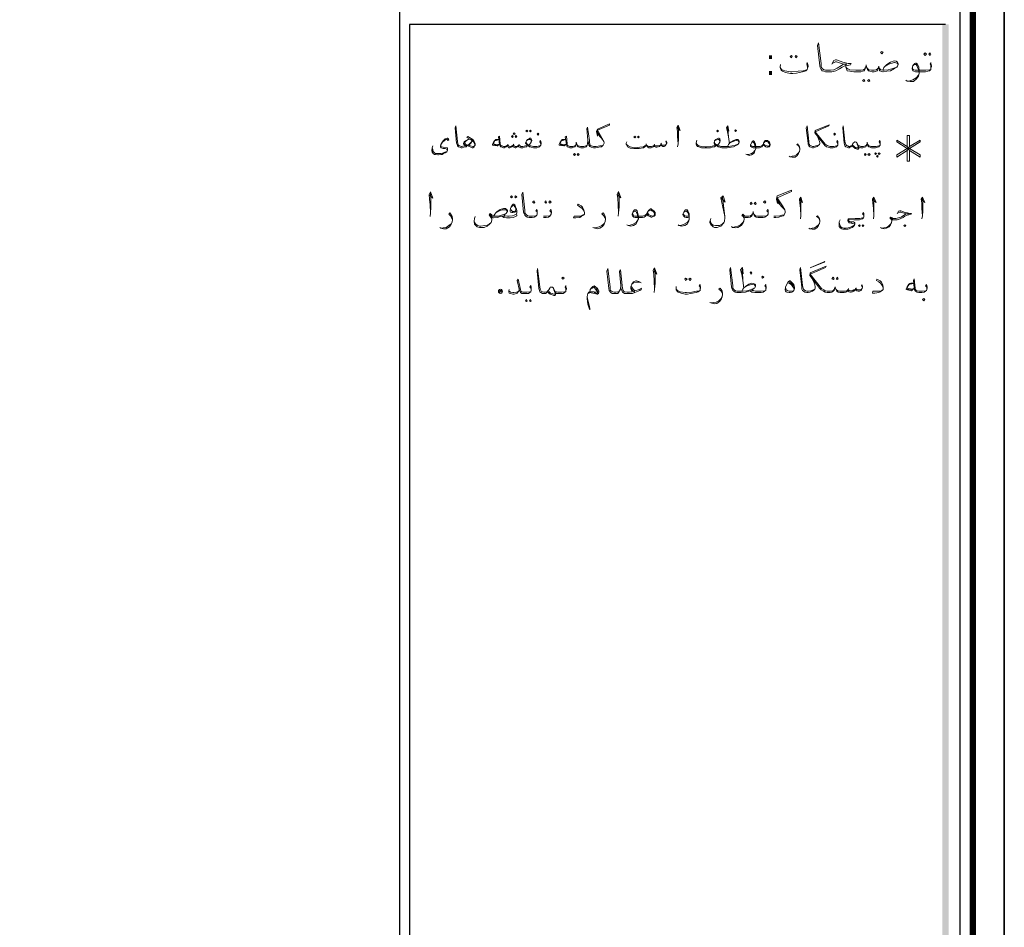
# Model space of a CAD drawing. Header units: metres. Extents: x 5.7 to 89.8, y 4 to 63.5.
# Tile 19 of 22: x 68.7 to 89.8, y 23.4 to 42.9. Entities that reach past the tile are written whole.
import ezdxf

# ---------------------------------------------------------------- set-up
doc = ezdxf.new("R2010")
doc.units = ezdxf.units.M
doc.header["$MEASUREMENT"] = 0
for name, color, linetype in [('PDF5_KADR', 7, 'Continuous'), ('PDF5_Text', 7, 'Continuous'), ('PDF5_textt', 7, 'Continuous')]:
    doc.layers.add(name, color=color, linetype=linetype)
doc.styles.add('PDF B Mitra', font='BMITRA.TTF')

msp = doc.modelspace()

# ---------------------------------------------------------------- linework, layer by layer
at = {"layer": 'PDF5_KADR', "lineweight": 25}
for points in [[(5.695, 4.013), (89.785, 4.013), (89.785, 63.476), (5.695, 63.476)], [(5.695, 63.476), (89.785, 63.476), (89.785, 4.013), (5.695, 4.013)], [(6.514, 4.832), (88.841, 4.832), (88.841, 62.657), (6.514, 62.657)]]:
    msp.add_lwpolyline(points, close=True, dxfattribs=at)
at = {"layer": 'PDF5_KADR', "lineweight": 0, "const_width": 0.135}
msp.add_lwpolyline([(6.235, 62.937), (6.235, 4.552), (89.111, 4.552), (89.111, 62.937)], close=True, dxfattribs=at)
at = {"layer": 'PDF5_KADR', "lineweight": 25}
for points in [[(76.851, 4.832), (76.851, 62.657)], [(88.524, 42.759), (77.053, 42.759), (77.053, 15.956), (77.053, 15.628), (88.524, 15.628)]]:
    msp.add_lwpolyline(points, dxfattribs=at)
at = {"layer": 'PDF5_KADR', "transparency": 33554559}
for points in [[(88.456, 15.628), (88.591, 15.628), (88.456, 42.759)], [(88.591, 15.628), (88.456, 42.759), (88.591, 42.759)]]:
    msp.add_solid(points, dxfattribs=at)
at = {"layer": 'PDF5_textt', "lineweight": 20}
for points in [[(86.097, 41.912), (86.135, 41.989), (86.174, 41.998), (86.193, 41.998), (86.328, 41.95), (86.443, 41.921), (86.511, 41.921), (86.491, 41.893), (86.424, 41.883), (86.376, 41.873), (86.318, 41.844), (86.26, 41.806), (86.183, 41.767), (86.097, 41.748), (85.971, 41.748), (85.962, 41.748), (85.923, 41.758), (85.885, 41.767), (85.865, 41.796), (85.846, 41.835), (85.836, 41.873), (85.788, 42.307), (85.808, 42.364), (85.865, 41.921), (85.865, 41.854), (85.875, 41.835), (85.894, 41.806), (85.933, 41.787), (85.962, 41.777), (85.971, 41.777), (86.068, 41.777), (86.135, 41.787), (86.212, 41.825), (86.299, 41.883), (86.347, 41.912), (86.414, 41.912), (86.347, 41.912), (86.193, 41.96), (86.174, 41.96), (86.116, 41.931)], [(85.576, 41.825), (85.576, 41.844), (85.567, 41.883), (85.557, 41.912), (85.567, 41.941), (85.576, 41.921), (85.586, 41.873), (85.586, 41.854), (85.576, 41.825), (85.567, 41.796), (85.538, 41.767), (85.47, 41.748), (85.336, 41.719), (85.259, 41.71), (85.21, 41.71), (85.104, 41.729), (85.037, 41.758), (85.008, 41.777), (84.999, 41.806), (84.989, 41.835), (84.989, 41.854), (84.999, 41.902)], [(87.185, 41.777), (87.204, 41.835), (87.233, 41.864), (87.272, 41.902), (87.349, 41.95), (87.426, 41.979), (87.474, 41.97), (87.503, 41.95), (87.512, 41.921), (87.512, 41.902), (87.503, 41.864), (87.483, 41.844), (87.435, 41.815), (87.349, 41.767), (87.272, 41.758), (87.194, 41.748), (87.185, 41.748), (87.146, 41.758), (87.117, 41.767), (87.117, 41.787), (87.108, 41.825), (87.098, 41.864), (87.089, 41.825), (87.079, 41.787), (87.069, 41.767), (87.04, 41.758), (87.002, 41.748), (86.954, 41.748), (86.906, 41.758), (86.877, 41.767), (86.857, 41.796), (86.838, 41.844), (86.828, 41.893), (86.819, 41.844), (86.8, 41.796), (86.79, 41.767), (86.751, 41.758), (86.713, 41.748), (86.655, 41.748), (86.568, 41.748), (86.482, 41.758), (86.424, 41.767), (86.405, 41.806), (86.395, 41.844), (86.395, 41.893)], [(87.233, 41.864), (87.31, 41.912), (87.387, 41.931), (87.426, 41.941), (87.435, 41.941), (87.493, 41.931), (87.512, 41.902)], [(88.215, 41.825), (88.215, 41.844), (88.215, 41.883), (88.196, 41.912), (88.215, 41.941), (88.215, 41.921), (88.225, 41.873), (88.225, 41.854), (88.215, 41.825), (88.215, 41.796), (88.186, 41.767), (88.148, 41.758), (88.1, 41.748), (88.032, 41.748), (87.888, 41.748), (87.849, 41.758), (87.83, 41.767), (87.82, 41.777), (87.811, 41.806), (87.811, 41.825), (87.83, 41.883), (87.869, 41.921), (87.888, 41.931), (87.898, 41.931), (87.926, 41.912), (87.955, 41.844), (87.965, 41.767), (87.965, 41.71), (87.946, 41.652), (87.907, 41.594), (87.84, 41.536), (87.772, 41.536), (87.705, 41.546), (87.676, 41.565)], [(84.989, 41.835), (85.018, 41.796), (85.085, 41.767), (85.21, 41.748), (85.239, 41.748), (85.374, 41.758), (85.48, 41.767), (85.528, 41.777), (85.567, 41.796)], [(86.809, 41.835), (86.8, 41.806), (86.771, 41.787), (86.723, 41.777), (86.655, 41.777), (86.607, 41.777), (86.482, 41.787), (86.434, 41.806), (86.414, 41.825), (86.395, 41.844)], [(86.848, 41.835), (86.867, 41.806), (86.886, 41.787), (86.944, 41.777), (87.002, 41.777), (87.04, 41.787), (87.069, 41.806), (87.089, 41.825)], [(87.108, 41.825), (87.146, 41.787), (87.185, 41.777), (87.214, 41.777), (87.3, 41.787), (87.397, 41.815), (87.483, 41.844)], [(87.83, 41.873), (87.849, 41.893), (87.878, 41.902), (87.898, 41.902), (87.917, 41.864), (87.936, 41.825), (87.946, 41.796), (87.965, 41.71), (87.946, 41.671), (87.898, 41.613), (87.83, 41.575), (87.763, 41.555), (87.715, 41.546)], [(87.82, 41.835), (87.82, 41.806), (87.84, 41.787), (87.878, 41.777), (88.032, 41.777), (88.109, 41.777), (88.186, 41.787), (88.215, 41.796)], [(78.459, 40.188), (78.449, 40.207), (78.43, 40.236), (78.392, 40.284), (78.286, 40.342), (78.305, 40.361), (78.411, 40.294), (78.44, 40.255), (78.459, 40.207), (78.459, 40.178), (78.449, 40.159), (78.44, 40.14), (78.411, 40.12), (78.401, 40.12), (78.305, 40.159), (78.247, 40.178), (78.218, 40.197), (78.209, 40.207), (78.209, 40.217), (78.228, 40.246), (78.257, 40.265), (78.276, 40.274), (78.314, 40.294), (78.343, 40.303), (78.372, 40.294), (78.392, 40.274), (78.392, 40.255), (78.372, 40.217), (78.324, 40.178), (78.286, 40.159), (78.266, 40.14), (78.218, 40.13), (78.18, 40.12), (78.17, 40.12), (78.16, 40.12), (78.132, 40.13), (78.103, 40.14), (78.083, 40.159), (78.074, 40.188), (78.064, 40.217), (78.035, 40.544), (78.045, 40.592), (78.083, 40.255), (78.093, 40.207), (78.093, 40.188), (78.112, 40.169), (78.132, 40.159), (78.16, 40.149), (78.17, 40.149), (78.228, 40.159), (78.266, 40.159), (78.286, 40.169), (78.324, 40.188), (78.343, 40.207), (78.382, 40.246)], [(81.204, 40.178), (81.165, 40.159), (81.127, 40.159), (81.05, 40.149), (81.021, 40.149), (80.992, 40.149), (80.953, 40.159), (80.944, 40.159), (80.925, 40.178), (80.905, 40.226), (80.905, 40.274), (80.867, 40.563), (80.848, 40.535), (80.876, 40.274), (80.886, 40.226), (80.896, 40.178), (80.915, 40.149), (80.944, 40.13), (80.992, 40.12), (81.021, 40.12), (81.04, 40.12), (81.108, 40.13), (81.165, 40.14), (81.185, 40.159), (81.204, 40.178), (81.223, 40.217), (81.223, 40.226), (81.213, 40.255), (81.175, 40.332), (81.079, 40.496), (81.339, 40.602), (81.339, 40.631), (81.079, 40.515), (81.059, 40.467), (81.079, 40.371), (81.079, 40.496)], [(82.783, 40.544), (82.851, 40.486), (82.803, 40.602), (82.774, 40.554), (82.793, 40.477), (82.793, 40.361), (82.803, 40.207), (82.793, 40.14)], [(82.803, 40.207), (82.812, 40.313), (82.812, 40.496), (82.803, 40.573)], [(83.843, 40.544), (83.891, 40.477), (83.872, 40.592), (83.843, 40.544), (83.862, 40.457), (83.881, 40.352), (83.901, 40.207)], [(83.881, 40.352), (83.872, 40.506), (83.872, 40.583)], [(85.779, 40.38), (85.808, 40.313), (85.827, 40.255), (85.836, 40.226), (85.836, 40.207), (85.827, 40.188), (85.798, 40.159), (85.779, 40.149), (85.74, 40.13), (85.702, 40.12), (85.682, 40.12), (85.644, 40.13), (85.625, 40.14), (85.605, 40.159), (85.586, 40.188), (85.586, 40.217), (85.548, 40.544), (85.567, 40.592), (85.605, 40.255), (85.605, 40.207), (85.615, 40.188), (85.625, 40.169), (85.653, 40.159), (85.682, 40.149), (85.711, 40.149), (85.75, 40.159), (85.788, 40.169), (85.827, 40.188)], [(86.222, 40.178), (86.222, 40.197), (86.212, 40.226), (86.202, 40.246), (86.212, 40.274), (86.222, 40.255), (86.222, 40.217), (86.222, 40.207), (86.222, 40.178), (86.212, 40.159), (86.193, 40.14), (86.164, 40.13), (86.125, 40.12), (86.077, 40.12), (86.058, 40.12), (86.019, 40.13), (85.981, 40.14), (85.942, 40.169), (85.923, 40.197), (85.731, 40.438), (85.74, 40.486), (86.039, 40.612), (86.029, 40.592), (85.74, 40.457), (85.952, 40.197), (85.991, 40.169), (86.019, 40.159), (86.058, 40.149), (86.077, 40.149), (86.135, 40.149), (86.193, 40.159), (86.212, 40.159)], [(87.127, 40.178), (87.127, 40.197), (87.117, 40.226), (87.108, 40.246), (87.117, 40.274), (87.127, 40.255), (87.127, 40.217), (87.127, 40.207), (87.127, 40.178), (87.117, 40.159), (87.098, 40.14), (87.069, 40.13), (87.031, 40.12), (86.983, 40.12), (86.944, 40.12), (86.915, 40.13), (86.886, 40.14), (86.867, 40.159), (86.857, 40.197), (86.848, 40.236), (86.848, 40.197), (86.828, 40.159), (86.819, 40.14), (86.79, 40.13), (86.761, 40.12), (86.723, 40.12), (86.713, 40.12), (86.684, 40.13), (86.665, 40.14), (86.655, 40.178), (86.626, 40.226), (86.617, 40.236), (86.597, 40.246), (86.588, 40.246), (86.578, 40.236), (86.559, 40.226), (86.54, 40.197), (86.52, 40.159), (86.511, 40.149), (86.501, 40.14), (86.482, 40.13), (86.462, 40.12), (86.453, 40.12), (86.424, 40.13), (86.395, 40.14), (86.376, 40.159), (86.366, 40.188), (86.357, 40.217), (86.328, 40.544), (86.337, 40.592), (86.376, 40.255), (86.385, 40.207), (86.395, 40.188), (86.405, 40.169), (86.434, 40.159), (86.453, 40.149), (86.462, 40.149), (86.472, 40.149), (86.501, 40.159), (86.511, 40.159), (86.52, 40.169), (86.54, 40.197)], [(77.881, 40.294), (77.871, 40.303), (77.833, 40.294), (77.804, 40.274), (77.766, 40.236), (77.746, 40.217), (77.737, 40.188), (77.727, 40.159), (77.737, 40.14), (77.775, 40.13), (77.852, 40.12), (77.871, 40.12), (77.871, 40.101), (77.871, 40.082), (77.871, 40.063), (77.852, 40.034), (77.823, 40.014), (77.785, 39.995), (77.756, 39.976), (77.727, 39.976), (77.679, 39.966), (77.66, 39.966), (77.611, 39.976), (77.592, 39.976), (77.563, 39.995), (77.544, 40.024), (77.534, 40.063), (77.544, 40.12), (77.554, 40.159)], [(77.862, 40.294), (77.871, 40.274), (77.9, 40.284), (77.891, 40.313), (77.871, 40.323), (77.862, 40.323), (77.823, 40.313), (77.804, 40.294), (77.775, 40.265), (77.746, 40.226), (77.727, 40.188), (77.717, 40.159), (77.717, 40.14), (77.727, 40.12), (77.737, 40.12), (77.775, 40.101), (77.823, 40.101), (77.852, 40.091), (77.862, 40.082), (77.871, 40.072), (77.862, 40.053), (77.852, 40.043), (77.814, 40.024), (77.766, 40.005), (77.737, 39.995), (77.669, 39.995), (77.65, 39.995), (77.611, 39.995), (77.592, 40.014), (77.573, 40.034), (77.554, 40.053), (77.554, 40.082), (77.544, 40.12)], [(78.449, 40.159), (78.43, 40.149), (78.411, 40.149), (78.363, 40.159), (78.305, 40.178), (78.257, 40.197), (78.237, 40.217), (78.228, 40.217), (78.228, 40.226), (78.237, 40.236), (78.276, 40.274), (78.314, 40.294)], [(78.979, 40.197), (78.941, 40.159), (78.931, 40.159), (78.863, 40.169), (78.835, 40.178), (78.835, 40.188), (78.854, 40.236), (78.883, 40.274), (78.902, 40.294), (78.921, 40.294), (78.969, 40.294), (78.912, 40.274), (78.883, 40.265), (78.854, 40.217), (78.863, 40.197), (78.883, 40.197), (78.96, 40.188), (78.979, 40.207)], [(79.865, 40.178), (79.865, 40.197), (79.855, 40.226), (79.846, 40.246), (79.855, 40.274), (79.865, 40.255), (79.875, 40.217), (79.875, 40.207), (79.865, 40.178), (79.855, 40.159), (79.836, 40.14), (79.817, 40.13), (79.778, 40.12), (79.721, 40.12), (79.711, 40.12), (79.663, 40.13), (79.624, 40.14), (79.605, 40.159), (79.595, 40.169), (79.576, 40.159), (79.557, 40.14), (79.518, 40.13), (79.48, 40.12), (79.461, 40.12), (79.441, 40.12), (79.412, 40.13), (79.393, 40.14), (79.374, 40.159), (79.364, 40.14), (79.345, 40.13), (79.326, 40.12), (79.316, 40.12), (79.287, 40.13), (79.278, 40.14), (79.268, 40.169), (79.249, 40.14), (79.229, 40.13), (79.201, 40.12), (79.191, 40.12), (79.172, 40.13), (79.162, 40.14), (79.143, 40.169), (79.124, 40.14), (79.104, 40.13), (79.085, 40.12), (79.075, 40.12), (79.066, 40.12), (79.037, 40.13), (79.008, 40.14), (78.998, 40.159), (78.979, 40.197), (78.96, 40.352), (78.979, 40.371), (78.998, 40.207), (79.008, 40.178), (79.018, 40.159), (79.037, 40.159), (79.066, 40.149), (79.075, 40.149), (79.095, 40.149), (79.124, 40.159), (79.143, 40.169), (79.162, 40.178), (79.172, 40.159), (79.201, 40.149), (79.22, 40.149), (79.249, 40.159), (79.268, 40.169), (79.278, 40.178), (79.297, 40.159), (79.316, 40.149), (79.345, 40.149), (79.374, 40.159), (79.393, 40.178), (79.403, 40.169), (79.422, 40.159), (79.441, 40.149), (79.461, 40.149), (79.48, 40.149), (79.538, 40.159), (79.576, 40.169), (79.557, 40.197), (79.538, 40.217), (79.538, 40.226), (79.557, 40.265), (79.576, 40.294), (79.615, 40.313), (79.634, 40.323), (79.653, 40.323), (79.663, 40.313), (79.672, 40.284), (79.672, 40.274), (79.663, 40.236), (79.634, 40.197), (79.605, 40.178), (79.634, 40.159), (79.653, 40.159), (79.711, 40.149), (79.721, 40.149), (79.778, 40.149), (79.836, 40.159), (79.855, 40.159)], [(79.663, 40.236), (79.663, 40.265), (79.653, 40.294), (79.634, 40.294), (79.624, 40.294), (79.576, 40.284), (79.557, 40.265)], [(80.414, 40.197), (80.366, 40.159), (80.356, 40.159), (80.289, 40.169), (80.26, 40.178), (80.26, 40.188), (80.279, 40.236), (80.308, 40.274), (80.327, 40.294), (80.347, 40.294), (80.395, 40.294), (80.337, 40.274), (80.308, 40.265), (80.279, 40.217), (80.289, 40.197), (80.308, 40.197), (80.385, 40.188), (80.414, 40.207)], [(80.876, 40.274), (80.867, 40.207), (80.857, 40.178), (80.838, 40.14), (80.819, 40.13), (80.78, 40.12), (80.761, 40.12), (80.722, 40.12), (80.684, 40.13), (80.665, 40.14), (80.645, 40.159), (80.636, 40.197), (80.626, 40.236), (80.626, 40.197), (80.607, 40.159), (80.597, 40.14), (80.568, 40.13), (80.539, 40.12), (80.501, 40.12), (80.491, 40.12), (80.462, 40.13), (80.433, 40.14), (80.424, 40.159), (80.414, 40.197), (80.385, 40.352), (80.414, 40.371), (80.433, 40.207), (80.433, 40.178), (80.453, 40.159), (80.462, 40.159), (80.491, 40.149), (80.501, 40.149), (80.549, 40.149), (80.587, 40.159), (80.607, 40.169), (80.616, 40.188)], [(81.079, 40.448), (81.136, 40.371)], [(81.079, 40.419), (81.165, 40.323), (81.213, 40.255)], [(82.562, 40.217), (82.543, 40.255), (82.552, 40.265), (82.562, 40.236), (82.562, 40.217), (82.552, 40.197), (82.543, 40.178), (82.533, 40.159), (82.504, 40.149), (82.475, 40.149), (82.456, 40.159), (82.427, 40.169), (82.427, 40.178), (82.408, 40.149), (82.379, 40.14), (82.35, 40.13), (82.331, 40.13), (82.311, 40.14), (82.292, 40.149), (82.292, 40.169), (82.273, 40.14), (82.254, 40.13), (82.225, 40.12), (82.186, 40.12), (82.177, 40.12), (82.157, 40.13), (82.148, 40.14), (82.138, 40.149), (82.128, 40.169), (82.119, 40.207), (82.119, 40.178), (82.1, 40.149), (82.09, 40.14), (82.061, 40.12), (81.974, 40.101), (81.897, 40.101), (81.859, 40.101), (81.782, 40.111), (81.724, 40.14), (81.705, 40.169), (81.695, 40.197), (81.695, 40.217), (81.705, 40.246)], [(83.862, 40.149), (83.881, 40.188), (83.901, 40.217), (83.929, 40.236), (83.987, 40.274), (84.045, 40.294), (84.084, 40.294), (84.103, 40.274), (84.112, 40.255), (84.112, 40.236), (84.103, 40.217), (84.093, 40.197), (84.055, 40.178), (83.987, 40.14), (83.939, 40.13), (83.852, 40.12), (83.737, 40.12), (83.698, 40.13), (83.66, 40.14), (83.641, 40.159), (83.631, 40.169), (83.612, 40.159), (83.583, 40.14), (83.535, 40.13), (83.496, 40.12), (83.409, 40.12), (83.381, 40.12), (83.303, 40.12), (83.246, 40.14), (83.217, 40.149), (83.198, 40.178), (83.188, 40.197), (83.188, 40.217), (83.198, 40.255), (83.207, 40.284)], [(83.198, 40.217), (83.207, 40.197), (83.226, 40.178), (83.246, 40.159), (83.303, 40.149), (83.381, 40.14), (83.409, 40.14), (83.506, 40.149), (83.564, 40.159), (83.612, 40.169), (83.583, 40.197), (83.573, 40.217), (83.573, 40.226), (83.583, 40.265), (83.612, 40.294), (83.641, 40.313), (83.669, 40.323), (83.679, 40.323), (83.698, 40.313), (83.708, 40.284), (83.708, 40.274), (83.698, 40.236), (83.669, 40.197), (83.641, 40.178), (83.66, 40.159), (83.689, 40.159), (83.718, 40.149), (83.737, 40.149), (83.891, 40.149), (83.958, 40.159), (84.026, 40.178), (84.093, 40.197)], [(83.698, 40.236), (83.698, 40.265), (83.679, 40.294), (83.669, 40.294), (83.66, 40.294), (83.612, 40.284), (83.583, 40.265)], [(83.901, 40.217), (83.958, 40.246), (84.016, 40.265), (84.045, 40.274), (84.055, 40.274), (84.093, 40.265), (84.112, 40.236)], [(84.623, 40.178), (84.613, 40.159), (84.594, 40.14), (84.575, 40.13), (84.546, 40.12), (84.517, 40.12), (84.411, 40.12), (84.382, 40.13), (84.373, 40.14), (84.353, 40.149), (84.353, 40.169), (84.353, 40.178), (84.373, 40.226), (84.392, 40.255), (84.411, 40.265), (84.421, 40.265), (84.44, 40.246), (84.459, 40.197), (84.469, 40.14), (84.469, 40.101), (84.45, 40.053), (84.43, 40.005), (84.373, 39.966), (84.324, 39.957), (84.276, 39.976), (84.257, 39.986)], [(84.642, 40.226), (84.661, 40.246), (84.681, 40.255), (84.7, 40.255), (84.719, 40.246), (84.729, 40.236), (84.748, 40.217), (84.767, 40.188), (84.767, 40.178), (84.748, 40.159), (84.739, 40.149), (84.71, 40.159), (84.661, 40.178), (84.633, 40.197), (84.613, 40.178), (84.594, 40.159), (84.556, 40.149), (84.517, 40.149), (84.401, 40.149), (84.373, 40.159), (84.363, 40.169), (84.353, 40.188)], [(87.705, 40.063), (87.705, 39.831), (87.753, 39.831), (87.753, 40.063), (87.984, 39.918), (87.984, 39.966), (87.753, 40.101), (87.984, 40.246), (87.984, 40.284), (87.753, 40.149), (87.753, 40.38), (87.705, 40.38), (87.705, 40.149), (87.483, 40.284), (87.483, 40.246), (87.705, 40.101), (87.483, 39.966), (87.483, 39.918), (87.705, 40.063), (87.753, 40.149)], [(78.931, 40.169), (78.854, 40.188)], [(79.162, 40.197), (79.162, 40.178)], [(79.287, 40.197), (79.278, 40.178)], [(79.403, 40.197), (79.393, 40.178)], [(79.547, 40.236), (79.557, 40.217), (79.576, 40.197), (79.605, 40.178)], [(80.356, 40.169), (80.279, 40.188)], [(80.857, 40.178), (80.848, 40.159), (80.828, 40.159), (80.79, 40.149), (80.761, 40.149), (80.713, 40.149), (80.674, 40.159), (80.655, 40.169), (80.645, 40.188)], [(81.695, 40.197), (81.734, 40.159), (81.782, 40.14), (81.859, 40.12), (81.888, 40.12), (81.984, 40.13), (82.061, 40.14), (82.09, 40.159), (82.119, 40.178)], [(82.128, 40.178), (82.148, 40.159), (82.177, 40.149), (82.186, 40.149), (82.234, 40.149), (82.273, 40.159), (82.292, 40.169), (82.292, 40.178), (82.311, 40.159), (82.34, 40.159), (82.369, 40.159), (82.408, 40.169), (82.427, 40.178), (82.437, 40.197), (82.456, 40.178), (82.475, 40.178), (82.514, 40.178), (82.533, 40.178), (82.552, 40.197)], [(82.302, 40.197), (82.292, 40.178)], [(82.446, 40.217), (82.437, 40.197)], [(83.583, 40.236), (83.583, 40.217), (83.602, 40.197), (83.641, 40.178)], [(84.373, 40.217), (84.382, 40.236), (84.401, 40.236), (84.411, 40.236), (84.43, 40.217), (84.45, 40.178), (84.45, 40.159), (84.469, 40.101), (84.45, 40.063), (84.421, 40.024), (84.373, 39.995), (84.315, 39.976), (84.276, 39.976)], [(85.413, 40.091), (85.403, 40.12), (85.384, 40.159), (85.345, 40.188), (85.365, 40.207), (85.384, 40.178), (85.403, 40.14), (85.413, 40.101), (85.413, 40.082), (85.403, 40.043), (85.384, 39.995), (85.355, 39.957), (85.307, 39.918), (85.249, 39.918), (85.201, 39.928), (85.182, 39.937)], [(85.21, 39.928), (85.249, 39.937), (85.297, 39.947), (85.345, 39.976), (85.384, 40.014), (85.403, 40.043)], [(86.665, 40.14), (86.674, 40.12), (86.674, 40.101), (86.655, 40.091), (86.636, 40.091), (86.597, 40.101), (86.578, 40.12), (86.549, 40.14), (86.52, 40.159)], [(86.626, 40.226), (86.636, 40.197), (86.655, 40.14), (86.655, 40.12), (86.636, 40.12), (86.607, 40.12), (86.578, 40.14), (86.559, 40.159), (86.54, 40.178)], [(86.838, 40.188), (86.828, 40.169), (86.809, 40.159), (86.771, 40.149), (86.723, 40.149), (86.713, 40.149), (86.684, 40.159), (86.665, 40.159), (86.655, 40.178)], [(86.867, 40.188), (86.877, 40.169), (86.896, 40.159), (86.934, 40.149), (86.983, 40.149), (87.04, 40.149), (87.098, 40.159), (87.117, 40.159)], [(87.705, 40.149), (87.753, 40.063)], [(87.753, 40.101), (87.705, 40.101)], [(84.854, 38.628), (84.893, 38.628), (84.96, 38.637), (85.027, 38.656), (85.056, 38.666), (85.076, 38.685), (85.095, 38.733), (85.095, 38.753), (85.085, 38.791), (85.037, 38.878), (84.922, 39.051), (85.23, 39.186), (85.23, 39.215), (84.922, 39.09), (84.912, 39.022), (84.931, 38.926), (84.922, 39.051)], [(77.477, 39.109), (77.554, 39.042), (77.505, 39.177), (77.477, 39.119), (77.486, 39.022), (77.496, 38.897), (77.505, 38.724), (77.496, 38.647)], [(77.505, 38.724), (77.515, 38.849), (77.515, 39.051), (77.505, 39.148)], [(79.788, 38.695), (79.788, 38.724), (79.778, 38.753), (79.759, 38.772), (79.778, 38.801), (79.788, 38.782), (79.788, 38.743), (79.788, 38.724), (79.788, 38.695), (79.778, 38.676), (79.759, 38.656), (79.721, 38.637), (79.682, 38.628), (79.624, 38.628), (79.615, 38.628), (79.576, 38.637), (79.547, 38.656), (79.528, 38.676), (79.509, 38.705), (79.499, 38.743), (79.461, 39.119), (79.48, 39.167), (79.528, 38.782), (79.528, 38.724), (79.538, 38.705), (79.557, 38.685), (79.586, 38.666), (79.615, 38.656), (79.624, 38.656), (79.692, 38.656), (79.759, 38.666), (79.778, 38.676)], [(81.502, 39.119), (81.579, 39.051), (81.531, 39.186), (81.502, 39.128), (81.512, 39.032), (81.522, 38.907), (81.531, 38.724), (81.522, 38.656)], [(81.531, 38.724), (81.541, 38.859), (81.541, 39.051), (81.531, 39.157)], [(83.718, 39.051), (83.814, 38.955), (83.766, 39.09), (83.718, 39.051), (83.804, 38.647), (83.756, 39.061)], [(84.931, 39.003), (84.989, 38.926)], [(85.413, 39.003), (85.47, 38.945), (85.432, 39.061), (85.403, 39.022), (85.413, 38.936), (85.422, 38.82), (85.432, 38.666), (85.422, 38.599)], [(85.432, 38.666), (85.432, 38.772), (85.432, 38.955), (85.432, 39.042)], [(86.973, 39.003), (87.04, 38.945), (86.992, 39.061), (86.963, 39.022), (86.973, 38.936), (86.983, 38.82), (86.992, 38.666), (86.983, 38.599)], [(86.992, 38.666), (86.992, 38.772), (86.992, 38.955), (86.992, 39.042)], [(88.013, 39.003), (88.081, 38.945), (88.032, 39.061), (88.003, 39.022), (88.023, 38.936), (88.023, 38.82), (88.032, 38.666), (88.023, 38.599)], [(88.032, 38.666), (88.042, 38.772), (88.042, 38.955), (88.032, 39.042)], [(78.854, 38.656), (78.883, 38.695), (78.902, 38.724), (78.931, 38.753), (78.998, 38.801), (79.066, 38.82), (79.114, 38.82), (79.133, 38.801), (79.152, 38.782), (79.152, 38.753), (79.133, 38.724), (79.124, 38.714), (79.085, 38.685), (79.095, 38.666), (79.152, 38.656), (79.191, 38.656)], [(78.902, 38.724), (78.969, 38.762), (79.037, 38.791), (79.066, 38.791), (79.085, 38.791), (79.124, 38.791), (79.152, 38.753)], [(79.355, 38.762), (79.326, 38.753), (79.307, 38.743), (79.268, 38.733), (79.249, 38.733), (79.22, 38.743), (79.21, 38.753), (79.21, 38.772), (79.22, 38.82), (79.229, 38.859), (79.258, 38.897), (79.278, 38.916), (79.287, 38.916), (79.307, 38.897), (79.326, 38.859), (79.345, 38.811), (79.355, 38.762), (79.355, 38.733), (79.345, 38.695), (79.297, 38.676), (79.258, 38.666), (79.191, 38.656), (79.172, 38.656)], [(79.229, 38.849), (79.258, 38.878), (79.287, 38.888), (79.307, 38.859), (79.335, 38.811), (79.335, 38.791), (79.326, 38.772), (79.316, 38.762), (79.287, 38.753), (79.258, 38.753), (79.249, 38.772), (79.229, 38.791)], [(80.087, 38.695), (80.087, 38.724), (80.077, 38.753), (80.058, 38.772), (80.077, 38.801), (80.087, 38.782), (80.096, 38.743), (80.096, 38.724), (80.087, 38.695), (80.077, 38.676), (80.058, 38.656), (80.029, 38.637), (79.981, 38.628), (79.923, 38.628)], [(80.799, 38.733), (80.78, 38.782), (80.751, 38.82), (80.703, 38.859), (80.655, 38.888), (80.665, 38.916), (80.732, 38.878), (80.761, 38.849), (80.79, 38.791), (80.799, 38.733), (80.799, 38.724), (80.799, 38.695), (80.78, 38.676), (80.732, 38.647), (80.703, 38.628), (80.616, 38.618), (80.568, 38.618), (80.578, 38.656), (80.665, 38.656), (80.732, 38.656), (80.761, 38.676), (80.799, 38.695)], [(82.138, 38.695), (82.119, 38.666), (82.109, 38.656), (82.08, 38.637), (82.042, 38.628), (82.013, 38.628), (81.888, 38.628), (81.859, 38.637), (81.84, 38.647), (81.83, 38.656), (81.82, 38.685), (81.82, 38.695), (81.84, 38.753), (81.868, 38.791), (81.888, 38.791), (81.907, 38.791), (81.926, 38.772), (81.945, 38.714), (81.955, 38.656), (81.955, 38.599), (81.936, 38.55), (81.907, 38.493), (81.849, 38.454), (81.791, 38.445), (81.734, 38.454), (81.705, 38.473)], [(82.157, 38.753), (82.177, 38.772), (82.206, 38.782), (82.225, 38.782), (82.244, 38.772), (82.263, 38.762), (82.283, 38.743), (82.302, 38.705), (82.302, 38.695), (82.283, 38.666), (82.273, 38.656), (82.234, 38.666), (82.177, 38.685), (82.148, 38.724)], [(83.043, 38.637), (83.015, 38.628), (82.976, 38.628), (82.947, 38.637), (82.937, 38.647), (82.918, 38.656), (82.909, 38.685), (82.909, 38.695), (82.937, 38.753), (82.966, 38.791), (82.976, 38.791), (82.995, 38.791), (83.015, 38.772), (83.043, 38.714), (83.043, 38.656), (83.043, 38.599), (83.034, 38.55), (83.005, 38.493), (82.947, 38.454), (82.88, 38.445), (82.822, 38.454), (82.803, 38.473)], [(84.729, 38.695), (84.729, 38.724), (84.719, 38.753), (84.7, 38.772), (84.719, 38.801), (84.729, 38.782), (84.729, 38.743), (84.729, 38.724), (84.729, 38.695), (84.719, 38.676), (84.69, 38.656), (84.661, 38.637), (84.623, 38.628), (84.556, 38.628), (84.517, 38.628), (84.478, 38.637), (84.45, 38.656), (84.43, 38.676), (84.421, 38.714), (84.411, 38.753), (84.401, 38.714), (84.392, 38.676), (84.373, 38.656), (84.344, 38.637), (84.305, 38.628), (84.257, 38.628), (84.238, 38.628), (84.218, 38.637), (84.218, 38.599), (84.209, 38.55), (84.19, 38.502), (84.151, 38.454), (84.084, 38.416), (84.026, 38.406), (83.968, 38.416), (83.949, 38.435)], [(84.931, 38.965), (85.027, 38.859), (85.085, 38.791)], [(87.493, 38.705), (87.522, 38.762), (87.551, 38.772), (87.57, 38.772), (87.666, 38.733), (87.715, 38.724), (87.753, 38.714), (87.801, 38.714), (87.782, 38.695), (87.743, 38.685), (87.705, 38.676), (87.657, 38.656), (87.618, 38.628), (87.56, 38.599), (87.493, 38.579), (87.416, 38.579), (87.397, 38.579), (87.377, 38.589), (87.377, 38.56), (87.368, 38.512), (87.349, 38.473), (87.32, 38.425), (87.262, 38.396), (87.214, 38.387), (87.156, 38.396), (87.137, 38.416)], [(77.977, 38.589), (77.958, 38.618), (77.939, 38.656), (77.9, 38.695), (77.92, 38.724), (77.949, 38.685), (77.968, 38.647), (77.977, 38.599), (77.977, 38.579), (77.968, 38.531), (77.949, 38.483), (77.91, 38.425), (77.843, 38.387), (77.785, 38.387), (77.727, 38.396), (77.708, 38.416)], [(78.815, 38.647), (78.815, 38.589), (78.815, 38.57), (78.806, 38.522), (78.767, 38.483), (78.719, 38.445), (78.652, 38.416), (78.594, 38.416), (78.555, 38.416), (78.507, 38.425), (78.478, 38.454), (78.449, 38.483), (78.44, 38.55), (78.449, 38.608), (78.459, 38.647)], [(78.44, 38.56), (78.449, 38.522), (78.478, 38.483), (78.517, 38.454), (78.555, 38.445), (78.584, 38.445), (78.661, 38.454), (78.719, 38.464), (78.758, 38.483), (78.806, 38.522)], [(78.815, 38.589), (78.806, 38.618), (78.758, 38.685), (78.786, 38.714), (78.815, 38.685), (78.835, 38.656), (78.854, 38.656), (78.883, 38.656), (78.96, 38.656), (79.046, 38.685), (79.124, 38.714)], [(79.355, 38.685), (79.355, 38.666), (79.326, 38.647), (79.278, 38.628), (79.21, 38.618), (79.191, 38.618), (79.133, 38.618), (79.075, 38.628), (79.046, 38.647), (79.027, 38.656), (78.998, 38.647), (78.941, 38.628), (78.863, 38.618), (78.854, 38.618), (78.825, 38.628), (78.815, 38.647), (78.777, 38.695)], [(79.095, 38.647), (79.056, 38.666)], [(79.923, 38.656), (79.99, 38.656), (80.058, 38.666), (80.077, 38.676)], [(81.252, 38.589), (81.233, 38.628), (81.213, 38.666), (81.175, 38.705), (81.204, 38.724), (81.223, 38.695), (81.242, 38.656), (81.252, 38.608), (81.252, 38.589), (81.242, 38.541), (81.223, 38.483), (81.185, 38.435), (81.127, 38.396), (81.069, 38.387), (81.002, 38.406), (80.982, 38.416)], [(81.84, 38.743), (81.859, 38.753), (81.878, 38.762), (81.897, 38.762), (81.917, 38.733), (81.936, 38.695), (81.936, 38.676), (81.955, 38.599), (81.936, 38.56), (81.907, 38.522), (81.84, 38.483), (81.782, 38.464), (81.743, 38.454)], [(81.83, 38.705), (81.84, 38.685), (81.849, 38.666), (81.878, 38.656), (82.013, 38.656), (82.051, 38.656), (82.1, 38.676), (82.128, 38.695), (82.138, 38.724)], [(82.937, 38.743), (82.947, 38.753), (82.976, 38.762), (82.986, 38.762), (83.015, 38.733), (83.024, 38.695), (83.034, 38.676), (83.043, 38.599), (83.034, 38.56), (82.995, 38.522), (82.937, 38.483), (82.88, 38.464), (82.832, 38.454)], [(83.034, 38.666), (83.005, 38.656), (82.976, 38.656), (82.947, 38.666), (82.928, 38.685), (82.918, 38.705)], [(83.804, 38.647), (83.804, 38.618), (83.795, 38.55), (83.785, 38.512), (83.756, 38.483), (83.737, 38.454), (83.718, 38.445), (83.679, 38.425), (83.641, 38.416), (83.583, 38.416), (83.554, 38.425), (83.525, 38.454), (83.506, 38.473), (83.496, 38.483), (83.486, 38.522), (83.486, 38.531), (83.496, 38.579), (83.506, 38.608)], [(84.392, 38.705), (84.382, 38.685), (84.353, 38.666), (84.315, 38.656), (84.257, 38.656), (84.228, 38.666), (84.19, 38.695), (84.17, 38.666), (84.19, 38.656), (84.209, 38.628), (84.218, 38.608)], [(84.238, 38.647), (84.209, 38.656), (84.19, 38.685)], [(84.421, 38.705), (84.44, 38.685), (84.459, 38.666), (84.507, 38.656), (84.556, 38.656), (84.623, 38.656), (84.69, 38.666), (84.719, 38.676)], [(85.076, 38.685), (85.027, 38.676), (84.979, 38.666), (84.893, 38.656), (84.854, 38.656)], [(85.836, 38.55), (85.827, 38.579), (85.808, 38.618), (85.769, 38.647), (85.788, 38.666), (85.808, 38.637), (85.827, 38.599), (85.836, 38.56), (85.836, 38.541), (85.827, 38.502), (85.808, 38.454), (85.779, 38.416), (85.731, 38.377), (85.673, 38.377), (85.625, 38.387), (85.605, 38.396)], [(86.78, 38.637), (86.78, 38.656), (86.771, 38.685), (86.751, 38.705), (86.771, 38.733), (86.78, 38.714), (86.78, 38.676), (86.78, 38.666), (86.78, 38.637), (86.771, 38.618), (86.751, 38.599), (86.723, 38.589), (86.684, 38.579), (86.636, 38.579), (86.568, 38.579), (86.472, 38.589), (86.462, 38.589), (86.453, 38.579), (86.453, 38.57), (86.453, 38.56), (86.472, 38.541), (86.511, 38.531), (86.559, 38.531), (86.578, 38.522), (86.588, 38.512), (86.588, 38.483), (86.578, 38.464), (86.559, 38.435), (86.53, 38.416), (86.491, 38.396), (86.462, 38.387), (86.434, 38.377), (86.395, 38.377), (86.376, 38.377), (86.328, 38.377), (86.308, 38.387), (86.27, 38.406), (86.251, 38.435), (86.251, 38.473), (86.251, 38.531), (86.27, 38.579)], [(86.251, 38.531), (86.26, 38.493), (86.27, 38.464), (86.28, 38.435), (86.299, 38.416), (86.328, 38.406), (86.357, 38.396), (86.385, 38.396), (86.443, 38.406), (86.472, 38.416), (86.53, 38.435), (86.568, 38.454), (86.578, 38.454), (86.578, 38.473), (86.578, 38.493), (86.568, 38.493), (86.53, 38.502), (86.511, 38.512), (86.462, 38.512), (86.453, 38.531), (86.443, 38.541), (86.434, 38.56), (86.434, 38.57), (86.443, 38.589), (86.453, 38.599), (86.462, 38.599), (86.597, 38.608), (86.636, 38.608), (86.694, 38.608), (86.751, 38.618), (86.771, 38.618)], [(87.377, 38.56), (87.368, 38.579), (87.358, 38.599), (87.339, 38.618), (87.358, 38.637), (87.387, 38.618), (87.406, 38.608), (87.416, 38.608), (87.464, 38.608), (87.522, 38.618), (87.58, 38.637), (87.647, 38.685), (87.686, 38.705), (87.743, 38.705), (87.686, 38.705), (87.57, 38.743), (87.551, 38.743), (87.512, 38.724)], [(87.397, 38.599), (87.368, 38.608), (87.349, 38.628)], [(77.737, 38.396), (77.775, 38.406), (77.843, 38.416), (77.9, 38.454), (77.949, 38.493), (77.968, 38.531)], [(81.011, 38.406), (81.059, 38.416), (81.117, 38.425), (81.175, 38.454), (81.223, 38.502), (81.242, 38.541)], [(83.795, 38.55), (83.785, 38.522), (83.746, 38.483), (83.689, 38.454), (83.641, 38.454), (83.602, 38.454), (83.554, 38.464), (83.525, 38.483), (83.506, 38.512), (83.496, 38.531), (83.496, 38.55)], [(83.978, 38.416), (84.016, 38.425), (84.084, 38.445), (84.141, 38.473), (84.19, 38.522), (84.209, 38.55)], [(85.634, 38.387), (85.673, 38.396), (85.721, 38.406), (85.769, 38.435), (85.808, 38.473), (85.827, 38.502)], [(87.166, 38.396), (87.204, 38.406), (87.262, 38.416), (87.31, 38.445), (87.349, 38.483), (87.368, 38.512)], [(80.404, 37.067), (80.404, 37.087), (80.404, 37.115), (80.385, 37.135), (80.404, 37.173), (80.404, 37.144), (80.414, 37.106), (80.414, 37.096), (80.404, 37.067), (80.404, 37.038), (80.376, 37.019), (80.347, 37), (80.308, 37), (80.241, 37), (80.231, 37), (80.202, 37), (80.173, 37.019), (80.164, 37.058), (80.135, 37.115), (80.116, 37.135), (80.106, 37.135), (80.087, 37.135), (80.067, 37.135), (80.058, 37.115), (80.038, 37.077), (80.01, 37.038), (80, 37.029), (79.99, 37.019), (79.971, 37), (79.942, 37), (79.933, 37), (79.904, 37), (79.865, 37.019), (79.846, 37.038), (79.836, 37.067), (79.827, 37.106), (79.788, 37.481), (79.798, 37.539), (79.846, 37.144), (79.855, 37.096), (79.865, 37.067), (79.875, 37.048), (79.904, 37.038), (79.933, 37.029), (79.942, 37.029), (79.952, 37.029), (79.99, 37.038), (80, 37.038), (80.01, 37.048), (80.038, 37.077)], [(81.579, 37.173), (81.57, 37.096), (81.551, 37.058), (81.531, 37.019), (81.512, 37), (81.464, 37), (81.445, 37), (81.435, 37), (81.396, 37), (81.368, 37.019), (81.348, 37.038), (81.329, 37.067), (81.319, 37.106), (81.281, 37.481), (81.3, 37.539), (81.348, 37.144), (81.348, 37.096), (81.358, 37.067), (81.377, 37.048), (81.406, 37.038), (81.435, 37.029), (81.445, 37.029), (81.474, 37.029), (81.512, 37.038), (81.541, 37.038), (81.551, 37.058)], [(82.013, 37.231), (81.965, 37.26), (81.917, 37.27), (81.897, 37.27), (81.849, 37.25), (81.811, 37.202), (81.791, 37.144), (81.791, 37.115), (81.801, 37.077), (81.82, 37.038), (81.811, 37.038), (81.762, 37.029), (81.743, 37.029), (81.714, 37.029), (81.666, 37.038), (81.647, 37.038), (81.628, 37.067), (81.618, 37.115), (81.608, 37.173), (81.57, 37.51), (81.551, 37.472), (81.579, 37.173), (81.579, 37.115), (81.599, 37.067), (81.618, 37.029), (81.657, 37), (81.714, 37), (81.743, 37), (81.772, 37), (81.83, 37), (81.878, 37.019), (81.984, 37.067), (82.013, 37.087), (82.023, 37.115), (81.974, 37.087), (81.878, 37.058), (81.84, 37.096), (81.811, 37.135), (81.801, 37.164)], [(82.283, 37.481), (82.35, 37.414), (82.302, 37.549), (82.273, 37.501), (82.283, 37.404), (82.292, 37.27), (82.302, 37.096), (82.292, 37.019)], [(82.302, 37.096), (82.311, 37.221), (82.311, 37.424), (82.302, 37.52)], [(84.681, 37.087), (84.681, 37.115), (84.681, 37.144), (84.661, 37.164), (84.681, 37.192), (84.681, 37.173), (84.69, 37.135), (84.69, 37.115), (84.681, 37.087), (84.681, 37.067), (84.652, 37.048), (84.623, 37.029), (84.584, 37.019), (84.517, 37.019), (84.45, 37.019), (84.382, 37.029), (84.353, 37.048), (84.344, 37.058), (84.315, 37.048), (84.247, 37.029), (84.151, 37.019), (84.074, 37.019), (84.064, 37.019), (84.026, 37.029), (83.997, 37.048), (83.978, 37.067), (83.958, 37.096), (83.949, 37.135), (83.91, 37.51), (83.929, 37.558), (83.978, 37.173), (83.978, 37.115), (83.987, 37.096), (84.007, 37.077), (84.035, 37.058), (84.064, 37.048), (84.074, 37.048), (84.199, 37.048), (84.276, 37.058), (84.353, 37.077), (84.43, 37.115)], [(84.141, 37.51), (84.199, 37.424), (84.18, 37.558), (84.141, 37.51), (84.17, 37.414), (84.19, 37.279), (84.209, 37.115)], [(84.19, 37.279), (84.18, 37.462), (84.18, 37.549)], [(85.673, 37.318), (85.711, 37.25), (85.731, 37.183), (85.74, 37.144), (85.74, 37.115), (85.731, 37.096), (85.702, 37.067), (85.682, 37.048), (85.625, 37.029), (85.586, 37.019), (85.567, 37.019), (85.557, 37.019), (85.519, 37.029), (85.49, 37.048), (85.47, 37.067), (85.451, 37.096), (85.451, 37.135), (85.413, 37.51), (85.422, 37.558), (85.47, 37.173), (85.48, 37.115), (85.49, 37.096), (85.499, 37.077), (85.528, 37.058), (85.557, 37.048), (85.567, 37.048), (85.596, 37.048), (85.644, 37.058), (85.692, 37.077), (85.731, 37.096)], [(86.751, 37.135), (86.732, 37.173), (86.742, 37.183), (86.751, 37.144), (86.751, 37.135), (86.742, 37.106), (86.732, 37.077), (86.713, 37.067), (86.684, 37.048), (86.655, 37.048), (86.626, 37.058), (86.597, 37.077), (86.597, 37.087), (86.568, 37.048), (86.54, 37.038), (86.511, 37.029), (86.491, 37.029), (86.462, 37.038), (86.443, 37.048), (86.434, 37.077), (86.424, 37.048), (86.395, 37.029), (86.357, 37.019), (86.318, 37.019), (86.27, 37.019), (86.231, 37.029), (86.202, 37.048), (86.193, 37.067), (86.174, 37.106), (86.164, 37.144), (86.154, 37.106), (86.145, 37.067), (86.125, 37.048), (86.097, 37.029), (86.058, 37.019), (86.019, 37.019), (85.991, 37.019), (85.952, 37.029), (85.914, 37.048), (85.865, 37.077), (85.836, 37.106), (85.625, 37.385), (85.634, 37.443), (85.971, 37.587), (85.962, 37.558), (85.634, 37.414), (85.875, 37.106), (85.923, 37.077), (85.952, 37.058), (85.991, 37.048), (86.019, 37.048), (86.068, 37.048), (86.116, 37.058), (86.135, 37.077), (86.154, 37.096)], [(79.663, 37.067), (79.663, 37.087), (79.653, 37.115), (79.634, 37.135), (79.653, 37.173), (79.663, 37.144), (79.663, 37.106), (79.663, 37.096), (79.663, 37.067), (79.653, 37.038), (79.634, 37.019), (79.605, 37), (79.557, 37), (79.499, 37), (79.48, 37), (79.461, 37), (79.432, 37.019), (79.412, 37.067), (79.364, 37.279), (79.384, 37.308), (79.432, 37.087), (79.441, 37.048), (79.461, 37.038), (79.48, 37.029), (79.499, 37.029), (79.567, 37.029), (79.634, 37.038), (79.653, 37.038)], [(87.194, 37.125), (87.175, 37.173), (87.146, 37.212), (87.098, 37.25), (87.05, 37.279), (87.06, 37.308), (87.127, 37.27), (87.156, 37.241), (87.185, 37.183), (87.194, 37.125), (87.194, 37.115), (87.194, 37.087), (87.175, 37.067), (87.127, 37.038), (87.098, 37.019), (87.011, 37.009), (86.963, 37.009), (86.973, 37.048), (87.06, 37.048), (87.127, 37.048), (87.166, 37.067), (87.194, 37.087)], [(88.129, 37.087), (88.129, 37.115), (88.119, 37.144), (88.1, 37.164), (88.119, 37.192), (88.129, 37.173), (88.138, 37.135), (88.138, 37.115), (88.129, 37.087), (88.119, 37.067), (88.1, 37.048), (88.071, 37.029), (88.023, 37.019), (87.965, 37.019), (87.955, 37.019), (87.917, 37.029), (87.888, 37.048), (87.869, 37.067), (87.859, 37.115), (87.84, 37.289), (87.859, 37.318), (87.878, 37.115), (87.888, 37.087), (87.898, 37.067), (87.917, 37.058), (87.955, 37.048), (87.965, 37.048), (88.032, 37.048), (88.1, 37.058), (88.119, 37.067)], [(79.403, 37.115), (79.403, 37.067), (79.384, 37.038), (79.364, 37.009), (79.345, 37), (79.297, 36.99), (79.268, 36.99), (79.22, 37), (79.191, 37.009), (79.181, 37.038), (79.181, 37.058), (79.191, 37.087)], [(80.135, 37.115), (80.144, 37.077), (80.173, 37.009), (80.173, 37), (80.164, 36.99), (80.144, 36.99), (80.106, 37), (80.077, 37.009), (80.048, 37.038), (80.029, 37.067)], [(80.925, 37.087), (80.944, 37.106), (80.963, 37.115), (81.002, 37.135), (81.011, 37.135), (81.04, 37.096), (81.059, 37.067), (81.069, 37.038), (81.04, 37.029), (81.011, 37.038), (80.915, 37.038), (80.896, 37.029), (80.876, 37), (80.867, 36.971), (80.857, 36.932), (80.857, 36.894), (80.876, 36.769), (80.905, 36.663), (80.915, 36.653), (80.915, 36.672), (80.905, 36.721), (80.876, 36.855), (80.857, 36.932)], [(80.915, 37.038), (80.925, 37.087), (80.944, 37.115), (80.963, 37.135), (80.982, 37.154), (81.011, 37.164), (81.04, 37.144), (81.079, 37.106), (81.108, 37.058), (81.108, 37.038), (81.098, 37), (81.079, 36.99), (81.069, 36.99), (81.011, 37), (80.915, 37.019), (80.896, 37.009), (80.876, 37)], [(81.059, 37.106), (81.088, 37.038), (81.069, 37), (81.011, 37.019)], [(81.868, 37.029), (81.83, 37.067), (81.801, 37.115)], [(81.811, 37.202), (81.849, 37.231), (81.917, 37.241), (81.945, 37.241), (81.994, 37.241)], [(83.275, 37.087), (83.275, 37.115), (83.275, 37.144), (83.255, 37.164), (83.275, 37.192), (83.275, 37.173), (83.284, 37.135), (83.284, 37.115), (83.275, 37.087), (83.275, 37.067), (83.236, 37.038), (83.188, 37.019), (83.072, 37), (83.005, 36.99), (82.957, 36.99), (82.87, 37.009), (82.803, 37.029), (82.783, 37.048), (82.764, 37.077), (82.764, 37.096), (82.764, 37.115), (82.764, 37.154)], [(82.764, 37.096), (82.793, 37.067), (82.851, 37.038), (82.957, 37.019), (82.986, 37.019), (83.101, 37.029), (83.198, 37.048), (83.236, 37.048), (83.275, 37.067)], [(83.756, 36.981), (83.746, 37.019), (83.718, 37.058), (83.679, 37.096), (83.708, 37.115), (83.727, 37.087), (83.746, 37.048), (83.756, 37), (83.756, 36.981), (83.746, 36.932), (83.727, 36.875), (83.689, 36.826), (83.631, 36.788), (83.573, 36.778), (83.506, 36.798), (83.486, 36.807)], [(84.17, 37.048), (84.19, 37.096), (84.209, 37.125), (84.247, 37.154), (84.315, 37.202), (84.382, 37.221), (84.421, 37.212), (84.45, 37.202), (84.459, 37.183), (84.459, 37.154), (84.45, 37.125), (84.43, 37.115), (84.392, 37.077), (84.411, 37.067), (84.459, 37.048), (84.517, 37.048), (84.584, 37.048), (84.652, 37.058), (84.681, 37.067)], [(84.209, 37.125), (84.276, 37.164), (84.344, 37.183), (84.382, 37.192), (84.392, 37.192), (84.44, 37.183), (84.459, 37.154)], [(85.268, 37.058), (85.22, 37.048), (85.182, 37.048), (85.153, 37.058), (85.114, 37.077), (85.104, 37.135)], [(85.153, 37.231), (85.191, 37.212), (85.23, 37.183), (85.259, 37.144), (85.287, 37.106), (85.287, 37.077)], [(85.182, 37.25), (85.22, 37.221), (85.259, 37.183), (85.278, 37.154)], [(86.183, 37.096), (86.193, 37.077), (86.222, 37.058), (86.26, 37.048), (86.318, 37.048), (86.376, 37.048), (86.414, 37.058), (86.434, 37.077), (86.443, 37.087), (86.462, 37.067), (86.491, 37.058), (86.53, 37.058), (86.568, 37.077), (86.597, 37.087), (86.607, 37.106), (86.626, 37.087), (86.645, 37.077), (86.694, 37.077), (86.723, 37.087), (86.742, 37.106)], [(86.453, 37.106), (86.443, 37.087)], [(86.617, 37.125), (86.607, 37.106)], [(87.84, 37.212), (87.772, 37.202), (87.743, 37.183), (87.705, 37.135), (87.705, 37.125), (87.715, 37.115), (87.734, 37.106), (87.83, 37.096), (87.859, 37.115), (87.801, 37.058), (87.715, 37.077), (87.686, 37.087), (87.686, 37.096), (87.705, 37.144), (87.743, 37.202), (87.763, 37.212), (87.782, 37.221), (87.84, 37.221)], [(87.801, 37.077), (87.705, 37.096)], [(79.181, 37.058), (79.22, 37.029), (79.268, 37.019), (79.287, 37.019), (79.345, 37.029), (79.364, 37.038), (79.384, 37.038)], [(80.173, 37.019), (80.183, 36.99), (80.183, 36.971), (80.173, 36.961), (80.144, 36.961), (80.106, 36.971), (80.067, 36.99), (80.038, 37.009), (80.01, 37.038)], [(80.164, 37.058), (80.173, 37.038), (80.202, 37.038), (80.231, 37.029), (80.241, 37.029), (80.308, 37.029), (80.376, 37.038), (80.404, 37.038)], [(83.515, 36.798), (83.564, 36.807), (83.621, 36.817), (83.679, 36.846), (83.727, 36.894), (83.746, 36.932)], [(84.411, 37.048), (84.373, 37.067)]]:
    msp.add_lwpolyline(points, dxfattribs=at)
for points in [[(87.166, 42.133), (87.194, 42.162), (87.166, 42.181), (87.137, 42.162)], [(88.09, 42.153), (88.119, 42.124), (88.09, 42.095), (88.061, 42.124)], [(88.196, 42.153), (88.215, 42.124), (88.196, 42.095), (88.167, 42.124)], [(85.23, 42.095), (85.249, 42.076), (85.23, 42.047), (85.201, 42.076)], [(85.326, 42.095), (85.355, 42.076), (85.326, 42.047), (85.307, 42.076)], [(86.78, 41.584), (86.8, 41.555), (86.78, 41.536), (86.751, 41.555)], [(86.886, 41.584), (86.906, 41.555), (86.886, 41.536), (86.857, 41.555)], [(79.567, 40.496), (79.586, 40.477), (79.567, 40.457), (79.547, 40.477)], [(79.644, 40.496), (79.663, 40.477), (79.644, 40.457), (79.624, 40.477)], [(83.65, 40.457), (83.669, 40.477), (83.65, 40.496), (83.631, 40.477)], [(84.035, 40.467), (84.055, 40.486), (84.035, 40.506), (84.016, 40.486)], [(79.258, 40.342), (79.278, 40.361), (79.258, 40.38), (79.239, 40.361)], [(79.297, 40.4), (79.316, 40.419), (79.297, 40.438), (79.278, 40.419)], [(79.335, 40.342), (79.355, 40.361), (79.335, 40.38), (79.316, 40.361)], [(79.807, 40.39), (79.827, 40.409), (79.807, 40.429), (79.788, 40.409)], [(81.878, 40.371), (81.897, 40.352), (81.878, 40.332), (81.859, 40.352)], [(81.955, 40.371), (81.974, 40.352), (81.955, 40.332), (81.936, 40.352)], [(84.623, 40.178), (84.633, 40.217), (84.652, 40.255), (84.671, 40.274), (84.69, 40.274), (84.7, 40.274), (84.719, 40.274), (84.758, 40.236), (84.767, 40.217), (84.777, 40.188), (84.777, 40.178), (84.767, 40.159), (84.758, 40.14), (84.748, 40.14), (84.719, 40.13), (84.7, 40.13), (84.681, 40.14), (84.652, 40.159)], [(86.154, 40.39), (86.174, 40.409), (86.154, 40.429), (86.135, 40.409)], [(80.587, 39.995), (80.607, 39.976), (80.587, 39.957), (80.568, 39.976)], [(80.665, 39.995), (80.684, 39.976), (80.665, 39.957), (80.645, 39.976)], [(86.809, 39.995), (86.828, 39.976), (86.809, 39.957), (86.79, 39.976)], [(86.896, 39.995), (86.915, 39.976), (86.896, 39.957), (86.867, 39.976)], [(87.031, 40.014), (87.05, 39.995), (87.031, 39.976), (87.011, 39.995)], [(87.069, 39.957), (87.089, 39.937), (87.069, 39.918), (87.05, 39.937)], [(87.108, 40.014), (87.127, 39.995), (87.108, 39.976), (87.089, 39.995)], [(79.239, 39.09), (79.258, 39.071), (79.239, 39.051), (79.22, 39.071)], [(79.326, 39.09), (79.355, 39.071), (79.326, 39.051), (79.307, 39.071)], [(79.721, 38.936), (79.74, 38.955), (79.721, 38.984), (79.692, 38.955)], [(79.971, 38.984), (79.99, 38.955), (79.971, 38.936), (79.952, 38.955)], [(80.058, 38.984), (80.087, 38.955), (80.058, 38.936), (80.038, 38.955)], [(84.661, 38.936), (84.681, 38.955), (84.661, 38.984), (84.633, 38.955)], [(82.138, 38.695), (82.148, 38.743), (82.177, 38.782), (82.196, 38.801), (82.206, 38.811), (82.225, 38.811), (82.244, 38.801), (82.292, 38.762), (82.311, 38.733), (82.311, 38.705), (82.311, 38.695), (82.311, 38.676), (82.292, 38.656), (82.273, 38.647), (82.244, 38.637), (82.225, 38.637), (82.206, 38.647), (82.167, 38.666)], [(84.363, 38.955), (84.392, 38.926), (84.363, 38.907), (84.344, 38.926)], [(84.459, 38.955), (84.478, 38.926), (84.459, 38.907), (84.43, 38.926)], [(86.684, 38.473), (86.703, 38.454), (86.684, 38.435), (86.665, 38.454)], [(86.761, 38.473), (86.78, 38.454), (86.761, 38.435), (86.742, 38.454)], [(87.657, 38.435), (87.676, 38.454), (87.657, 38.473), (87.637, 38.454)], [(85.644, 37.558), (85.942, 37.684), (85.933, 37.674), (85.634, 37.549)], [(80.337, 37.308), (80.366, 37.327), (80.337, 37.347), (80.318, 37.327)], [(82.966, 37.327), (82.995, 37.308), (82.966, 37.279), (82.947, 37.308)], [(83.063, 37.327), (83.082, 37.308), (83.063, 37.279), (83.034, 37.308)], [(84.363, 37.414), (84.382, 37.443), (84.363, 37.462), (84.344, 37.443)], [(84.613, 37.327), (84.642, 37.347), (84.613, 37.375), (84.594, 37.347)], [(86.125, 37.347), (86.145, 37.318), (86.125, 37.298), (86.097, 37.318)], [(86.212, 37.347), (86.231, 37.318), (86.212, 37.298), (86.193, 37.318)], [(79.037, 37.067), (79.046, 37.048), (79.037, 37.029), (79.027, 37.009), (78.998, 37), (78.979, 37.009), (78.96, 37.029), (78.96, 37.048), (78.96, 37.067), (78.979, 37.087), (78.998, 37.096), (79.027, 37.087)], [(85.191, 37.27), (85.201, 37.27), (85.249, 37.231), (85.278, 37.192), (85.287, 37.164), (85.297, 37.135), (85.297, 37.115), (85.287, 37.077), (85.268, 37.048), (85.239, 37.029), (85.201, 37.019), (85.182, 37.019), (85.133, 37.029), (85.114, 37.038), (85.104, 37.048), (85.095, 37.077), (85.104, 37.135), (85.133, 37.202), (85.162, 37.25)], [(78.989, 37.067), (79.008, 37.067), (79.027, 37.048), (78.998, 37.029), (78.979, 37.048)], [(79.557, 36.875), (79.576, 36.846), (79.557, 36.826), (79.538, 36.846)], [(79.644, 36.875), (79.663, 36.846), (79.644, 36.826), (79.624, 36.846)], [(88.061, 36.846), (88.081, 36.875), (88.061, 36.894), (88.032, 36.875)]]:
    msp.add_lwpolyline(points, close=True, dxfattribs=at)

# ---------------------------------------------------------------- texts
at = {"layer": 'PDF5_Text', "insert": (84.681, 41.679), "char_height": 0.544, "attachment_point": 7, "style": 'PDF B Mitra'}
msp.add_mtext(':', dxfattribs=at)

doc.saveas('drawing.dxf')
